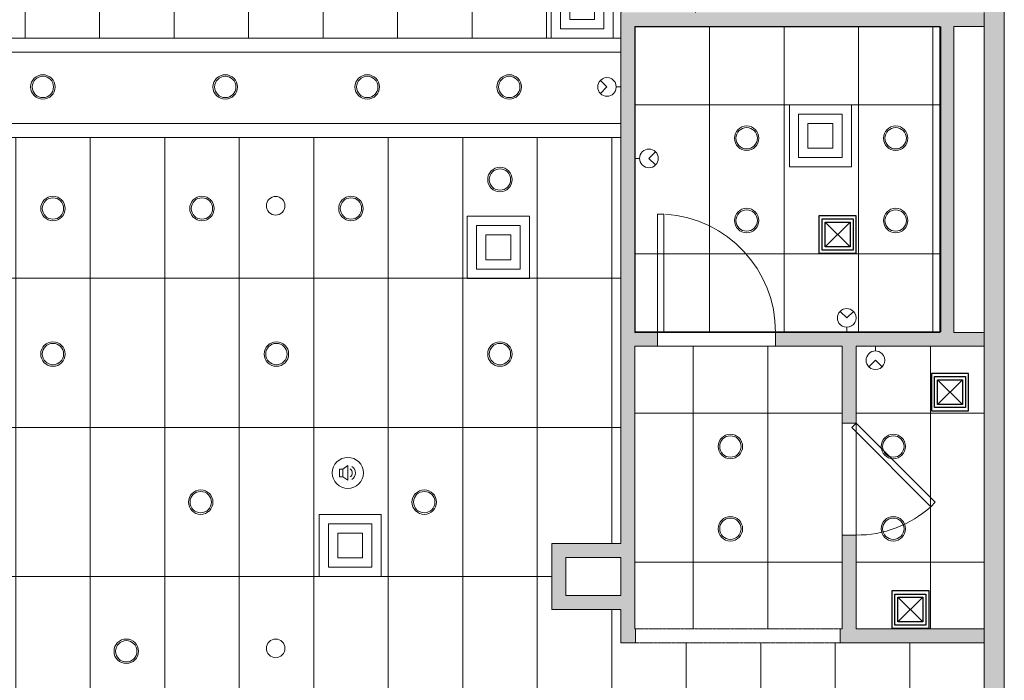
# Model space of a CAD drawing. Header units: inches. Extents: x -283 to 374, y -282 to 262.
# Tile 4 of 5: x 57 to 374, y -81 to 132. Entities that reach past the tile are written whole.
import ezdxf

# ---------------------------------------------------------------- set-up
doc = ezdxf.new("R2010")
doc.units = ezdxf.units.IN
doc.header["$MEASUREMENT"] = 0
doc.linetypes.add('Overhead', pattern=[0.15625, 0.09375, -0.0625])
for name, color, linetype, lineweight in [('A-CLNG', 13, 'Continuous', 9), ('A-CLNG-PATT', 13, 'Continuous', 9), ('A-DETL-GENF', 92, 'Overhead', 9), ('A-DETL-MBND', 5, 'Continuous', 9), ('A-DETL-MEDM', 33, 'Continuous', 9), ('A-DOOR', 31, 'Continuous', 9), ('A-GENM', 13, 'Continuous', 9), ('A-WALL', 90, 'Continuous', 9), ('A-WALL-PATT', 111, 'Continuous', 9), ('E-ELEC-FIXT', 91, 'Continuous', 9), ('E-LITE-EQPM', 33, 'Continuous', 9), ('M-EQPM', 50, 'Continuous', 25), ('Q-SPCQ', 91, 'Continuous', 9)]:
    doc.layers.add(name, color=color, linetype=linetype, lineweight=lineweight)
pattern_1 = [(90, (302.733, 104.598), (24, -1e-15), []), (0, (302.733, 104.6), (0, -48), [])]

# ---------------------------------------------------------------- blocks, each defined once
blk = doc.blocks.new('Planitar - Single Door_Flush Panel - 3_-2_ x 6_-8_-3154467-Main Floor')
at = {"layer": 'A-DOOR', "lineweight": 18}
for p, q in [((16.99, -2.25), (16.99, -40.25)), ((19, -2.25), (16.99, -2.25)), ((19, -2.25), (19, -40.25)), ((19, -40.25), (16.99, -40.25))]:
    blk.add_line(p, q, dxfattribs=at)
at = {"layer": 'A-DOOR'}
blk.add_arc((18.77, -2.55), 37.77, 179.5448, 266.4648, dxfattribs=at)
blk = doc.blocks.new('Planitar - Single Door_Flush Panel - 3_-0_ x 6_-8_ _45-3154483-Main Floor')
at = {"layer": 'A-DOOR', "lineweight": 18}
for p, q in [((16.59, -0.83), (-8.88, -26.3)), ((18.01, -2.25), (-7.46, -27.72)), ((18.01, -2.25), (16.59, -0.83)), ((-7.46, -27.72), (-8.88, -26.3))]:
    blk.add_line(p, q, dxfattribs=at)
at = {"layer": 'A-DOOR'}
blk.add_arc((17.47, -2.55), 35.49, 179.5224, 222.0328, dxfattribs=at)
blk = doc.blocks.new('Planitar - Opening - 5_-6_ x 6_-8-3154499-Main Floor')
at = {"layer": 'A-DETL-GENF'}
for p, q in [((32.68, 2.25), (-33.32, 2.25)), ((-33.32, -2.25), (32.68, -2.25))]:
    blk.add_line(p, q, dxfattribs=at)
at = {"layer": 'A-DETL-MEDM'}
for p, q in [((-33.32, 2.25), (-33.32, -2.25)), ((32.68, -2.25), (32.68, 2.25))]:
    blk.add_line(p, q, dxfattribs=at)
blk = doc.blocks.new('Air Diffuser - Square - Air Diffuser - Square-3101284-Main Floor')
at = {"layer": 'E-ELEC-FIXT'}
for p, q in [((-10, -10), (-10, 10)), ((-10, 10), (10, 10)), ((10, 10), (10, -10)), ((-7, 7), (7, 7)), ((-7, -7), (-7, 7)), ((7, 7), (7, -7)), ((-4, -4), (-4, 4)), ((-4, 4), (4, 4)), ((4, 4), (4, -4)), ((4, -4), (-4, -4)), ((7, -7), (-7, -7)), ((10, -10), (-10, -10))]:
    blk.add_line(p, q, dxfattribs=at)
blk = doc.blocks.new('Emegency Light - Wall Mounted - Emegency Light - Wall Mounted-3121856-Main Floor')
at = {"layer": 'A-GENM'}
for p, q in [((-2.12, 2.51), (0, 0.39)), ((0, 0.39), (2.12, 2.51)), ((0, -2.61), (0, -4.11)), ((-1.5, -4.11), (1.5, -4.11))]:
    blk.add_line(p, q, dxfattribs=at)
for start, end in [(45, 225), (225, 45)]:
    blk.add_arc((0, 0.39), 3, start, end, dxfattribs=at)
blk = doc.blocks.new('Emegency Light - Wall Mounted - Emegency Light - Wall Mounted-V2-Main Floor')
at = {"layer": 'A-GENM'}
for p, q in [((-2.12, 2.51), (0, 0.39)), ((0, 0.39), (2.12, 2.51)), ((0, -2.61), (0, -4.11)), ((-1.5, -4.11), (1.5, -4.11))]:
    blk.add_line(p, q, dxfattribs=at)
for start, end in [(45, 225), (225, 45)]:
    blk.add_arc((0, 0.39), 3, start, end, dxfattribs=at)
blk = doc.blocks.new('Air Diffuser - Square - Air Diffuser - Square-V3-Main Floor')
at = {"layer": 'E-ELEC-FIXT'}
for p, q in [((-10, -10), (-10, 10)), ((-10, 10), (10, 10)), ((10, 10), (10, -10)), ((-7, 7), (7, 7)), ((-7, -7), (-7, 7)), ((7, 7), (7, -7)), ((-4, -4), (-4, 4)), ((-4, 4), (4, 4)), ((4, 4), (4, -4)), ((4, -4), (-4, -4)), ((7, -7), (-7, -7)), ((10, -10), (-10, -10))]:
    blk.add_line(p, q, dxfattribs=at)
blk = doc.blocks.new('Emegency Light - Wall Mounted - Emegency Light - Wall Mounted-3273527-Main Floor')
at = {"layer": 'A-GENM'}
for p, q in [((-2.12, 2.51), (0, 0.39)), ((0, 0.39), (2.12, 2.51)), ((0, -2.61), (0, -4.11)), ((-1.5, -4.11), (1.5, -4.11))]:
    blk.add_line(p, q, dxfattribs=at)
for start, end in [(45, 225), (225, 45)]:
    blk.add_arc((0, 0.39), 3, start, end, dxfattribs=at)
blk = doc.blocks.new('Emergency Light- Ceiling Mounted - Emergency Light- Ceiling Mounted-3120708-Main Floor')
at = {"layer": 'A-GENM'}
for start, end in [(0, 180), (180, 360)]:
    blk.add_arc((0, 0), 3, start, end, dxfattribs=at)
blk = doc.blocks.new('Speaker - Speaker-3144726-Main Floor')
at = {"layer": 'A-GENM'}
for p, q in [((-2.66, -1.25), (-2.66, 1.25)), ((-2.66, 1.25), (-1.66, 1.25)), ((-1.66, 1.25), (0, 2.37)), ((-1.66, 1.25), (-1.66, -1.25)), ((0, 2.37), (0, -2.37)), ((-1.66, -1.25), (-2.66, -1.25)), ((-1.66, -1.25), (0, -2.37))]:
    blk.add_line(p, q, dxfattribs=at)
for centre, radius, start, end in [((0, 0), 5, 360, 180), ((0, 0), 5, 0, 180), ((0, 0), 5, 180, 360), ((-0.09, 0), 1.51, 303.8783, 56.1217), ((-0.09, 0), 2.51, 303.8783, 56.1217), ((0, 0), 5, 180, 360)]:
    blk.add_arc(centre, radius, start, end, dxfattribs=at)
blk = doc.blocks.new('Exhaust Fan - Family1-3265199-Main Floor')
at = {"layer": 'M-EQPM'}
for p, q in [((-6, 6), (-6, -6)), ((6, 6), (-6, 6)), ((-5, 5), (5, 5)), ((-5, -5), (-5, 5)), ((-4, 4), (4, -4)), ((-4, -4), (-4, 4)), ((-4, 4), (4, 4)), ((4, 4), (-4, -4)), ((4, 4), (4, -4)), ((5, 5), (5, -5)), ((6, -6), (6, 6)), ((-6, -6), (6, -6)), ((5, -5), (-5, -5)), ((4, -4), (-4, -4))]:
    blk.add_line(p, q, dxfattribs=at)
blk = doc.blocks.new('Recessed Light _1_ - 8_-3267528-Main Floor')
at = {"layer": 'E-LITE-EQPM'}
for radius, start, end in [(3.94, 360, 180), (3.94, 360, 180), (3.44, 0, 180), (3.94, 180, 360), (3.94, 180, 360), (3.44, 180, 360)]:
    blk.add_arc((0, 0), radius, start, end, dxfattribs=at)
blk = doc.blocks.new('Recessed Light _1_ - 8_-3273648-Main Floor')
at = {"layer": 'E-LITE-EQPM'}
for radius, start, end in [(3.94, 360, 180), (3.94, 360, 180), (3.44, 0, 180), (3.94, 180, 360), (3.94, 180, 360), (3.44, 180, 360)]:
    blk.add_arc((0, 0), radius, start, end, dxfattribs=at)

msp = doc.modelspace()

# ---------------------------------------------------------------- hatches: boundary and pattern name
at = {"layer": 'A-CLNG-PATT', "lineweight": 18}
h = msp.add_hatch(dxfattribs=at)
h.set_pattern_fill('FP_4', color=256, style=0, pattern_type=2)
h.set_pattern_definition([(270, (58.233, 15.098), (-24, -1e-15), []), (180, (58.233, 15.1), (-6e-15, 48), [])])
h.paths.add_polyline_path([(-193.52, 15.35), (-190.27, 15.35), (-190.27, 111.6), (-68.02, 111.6), (-68.02, 192.6), (-63.52, 192.6), (-63.52, 126.1), (250.23, 126.1), (250.23, 134.35), (281.48, 134.35), (281.48, 161.85), (250.23, 161.85), (250.23, 227.6), (226.48, 227.6), (226.48, 150.1), (69.48, 150.1), (69.48, 227.6), (-7.77, 227.6), (-7.77, 255.1), (-111.52, 255.1), (-111.52, 251.1), (-231.52, 251.1), (-231.52, 224.1), (-272.02, 224.1), (-272.02, 15.35), (-231.52, 15.35)], flags=0)
h.paths.add_polyline_path([(-50.86, 134.71), (-51.99, 135.12), (-52.9, 135.89), (-53.5, 136.92), (-53.7, 138.1), (-53.5, 139.27), (-52.9, 140.31), (-51.97, 141.08), (-50.86, 141.48), (-49.67, 141.48), (-48.55, 141.07), (-47.63, 140.31), (-47.04, 139.27), (-46.83, 138.1), (-47.04, 136.92), (-47.63, 135.89), (-48.55, 135.12), (-49.67, 134.71)], flags=0)
h.paths.add_polyline_path([(-2.86, 134.71), (-3.99, 135.12), (-4.9, 135.89), (-5.5, 136.92), (-5.7, 138.1), (-5.5, 139.27), (-4.9, 140.31), (-3.99, 141.07), (-2.86, 141.48), (-1.67, 141.48), (-0.55, 141.07), (0.37, 140.31), (0.96, 139.27), (1.17, 138.1), (0.96, 136.92), (0.37, 135.89), (-0.55, 135.12), (-1.67, 134.71)], flags=0)
h.paths.add_polyline_path([(45.14, 134.71), (44.01, 135.12), (43.1, 135.89), (42.5, 136.92), (42.3, 138.1), (42.5, 139.27), (43.1, 140.31), (44.01, 141.07), (45.14, 141.48), (46.33, 141.48), (47.45, 141.07), (48.37, 140.31), (48.96, 139.27), (49.17, 138.1), (48.96, 136.92), (48.37, 135.89), (47.45, 135.12), (46.33, 134.71)], flags=0)
h.paths.add_polyline_path([(93.14, 134.71), (92.01, 135.12), (91.1, 135.89), (90.5, 136.92), (90.3, 138.1), (90.5, 139.27), (91.1, 140.31), (92.01, 141.07), (93.14, 141.48), (94.33, 141.48), (95.45, 141.07), (96.37, 140.31), (96.96, 139.27), (97.17, 138.1), (96.96, 136.92), (96.37, 135.89), (95.45, 135.12), (94.33, 134.71)], flags=0)
h.paths.add_polyline_path([(141.14, 134.71), (140.01, 135.12), (139.1, 135.89), (138.5, 136.92), (138.3, 138.1), (138.5, 139.27), (139.1, 140.31), (140.01, 141.07), (141.14, 141.48), (142.33, 141.48), (143.45, 141.07), (144.37, 140.31), (144.96, 139.27), (145.17, 138.1), (144.96, 136.92), (144.37, 135.89), (143.45, 135.12), (142.33, 134.71)], flags=0)
h.paths.add_polyline_path([(189.14, 134.71), (188.01, 135.12), (187.1, 135.89), (186.5, 136.92), (186.3, 138.1), (186.5, 139.27), (187.1, 140.31), (188.01, 141.07), (189.14, 141.48), (190.33, 141.48), (191.45, 141.07), (192.37, 140.31), (192.96, 139.27), (193.17, 138.1), (192.96, 136.92), (192.37, 135.89), (191.45, 135.12), (190.33, 134.71)], flags=0)
h.paths.add_polyline_path([(271.93, 135.63), (247.93, 135.63), (247.93, 159.63), (271.93, 159.63), (271.93, 142.76)], flags=0)
h.paths.add_polyline_path([(-50.86, 179.71), (-51.99, 180.12), (-52.9, 180.89), (-53.5, 181.92), (-53.7, 183.1), (-53.5, 184.27), (-52.9, 185.31), (-51.97, 186.08), (-50.86, 186.48), (-49.67, 186.48), (-48.55, 186.07), (-47.63, 185.31), (-47.04, 184.27), (-46.83, 183.1), (-47.04, 181.92), (-47.63, 180.89), (-48.55, 180.12), (-49.67, 179.71)], flags=0)
h.paths.add_polyline_path([(-2.86, 179.71), (-3.99, 180.12), (-4.9, 180.89), (-5.5, 181.92), (-5.7, 183.1), (-5.5, 184.27), (-4.9, 185.31), (-3.99, 186.07), (-2.86, 186.48), (-1.67, 186.48), (-0.55, 186.07), (0.37, 185.31), (0.96, 184.27), (1.17, 183.1), (0.96, 181.92), (0.37, 180.89), (-0.55, 180.12), (-1.67, 179.71)], flags=0)
h.paths.add_polyline_path([(237.89, 192.71), (236.76, 193.12), (235.85, 193.89), (235.25, 194.92), (235.05, 196.1), (235.25, 197.27), (235.85, 198.31), (236.76, 199.07), (237.89, 199.48), (239.08, 199.48), (240.2, 199.07), (241.12, 198.31), (241.71, 197.27), (241.92, 196.1), (241.71, 194.92), (241.12, 193.89), (240.2, 193.12), (239.08, 192.71)], flags=0)
h.paths.add_polyline_path([(-26.36, 227.71), (-27.49, 228.12), (-28.4, 228.89), (-29, 229.92), (-29.2, 231.1), (-29, 232.27), (-28.4, 233.31), (-27.49, 234.07), (-26.36, 234.48), (-25.17, 234.48), (-24.05, 234.07), (-23.13, 233.31), (-22.54, 232.27), (-22.33, 231.1), (-22.54, 229.92), (-23.13, 228.89), (-24.05, 228.12), (-25.17, 227.71)], flags=0)
h.paths.add_polyline_path([(-30.87, 250.88), (-30.97, 251.7), (-30.95, 252.15), (-30.69, 252.87), (-30.33, 253.45), (-30.05, 253.72), (-29.39, 254.17), (-28.46, 254.41), (-27.94, 254.4), (-27.37, 254.28), (-26.6, 253.87), (-26.17, 253.47), (-25.83, 252.95), (-25.61, 252.49), (-30.82, 250.9)], flags=0)
h.paths.add_polyline_path([(-44.7, 250.88), (-49.96, 252.49), (-49.52, 253.31), (-49.22, 253.66), (-48.71, 254.04), (-48.02, 254.33), (-47.37, 254.42), (-46.82, 254.36), (-46.08, 254.1), (-45.3, 253.52), (-45.06, 253.18), (-44.76, 252.58), (-44.63, 252.15), (-44.63, 251.42), (-44.7, 250.91)], flags=0)
h.paths.add_polyline_path([(-31.29, 252.1), (-44.29, 252.11), (-44.29, 252.72), (-44.79, 252.72), (-44.79, 254.22), (-44.29, 254.22), (-44.29, 254.85), (-31.29, 254.85), (-31.29, 254.22), (-30.79, 254.22), (-30.82, 252.72), (-31.29, 252.72), (-31.29, 252.13)], flags=0)
h = msp.add_hatch(dxfattribs=at)
h.set_pattern_fill('FP_2', color=256, style=0, pattern_type=2)
h.set_pattern_definition(pattern_1)
h.paths.add_polyline_path([(352.98, 31.47), (352.98, 129.72), (254.73, 129.72), (254.74, 31.47), (331.53, 31.47)], flags=0)
h.paths.add_polyline_path([(338.14, 63.96), (337.01, 64.37), (336.1, 65.14), (335.5, 66.17), (335.3, 67.35), (335.5, 68.52), (336.1, 69.56), (337.01, 70.32), (338.14, 70.73), (339.33, 70.73), (340.45, 70.32), (341.37, 69.56), (341.96, 68.52), (342.17, 67.35), (341.96, 66.17), (341.37, 65.14), (340.45, 64.37), (339.33, 63.96)], flags=0)
h.paths.add_polyline_path([(290.14, 63.96), (289.01, 64.37), (288.1, 65.14), (287.5, 66.17), (287.3, 67.35), (287.5, 68.52), (288.1, 69.56), (289.01, 70.32), (290.14, 70.73), (291.33, 70.73), (292.45, 70.32), (293.37, 69.56), (293.96, 68.52), (294.17, 67.35), (293.96, 66.17), (293.37, 65.14), (292.45, 64.37), (291.33, 63.96)], flags=0)
h.paths.add_polyline_path([(290.14, 90.46), (289.01, 90.87), (288.1, 91.64), (287.5, 92.67), (287.3, 93.85), (287.5, 95.02), (288.1, 96.06), (289.01, 96.82), (290.14, 97.23), (291.33, 97.23), (292.45, 96.82), (293.37, 96.06), (293.96, 95.02), (294.17, 93.85), (293.96, 92.67), (293.37, 91.64), (292.45, 90.87), (291.33, 90.46)], flags=0)
h.paths.add_polyline_path([(338.14, 90.46), (337.01, 90.87), (336.1, 91.64), (335.5, 92.67), (335.3, 93.85), (335.5, 95.02), (336.1, 96.06), (337.01, 96.82), (338.14, 97.23), (339.33, 97.23), (340.45, 96.82), (341.37, 96.06), (341.96, 95.02), (342.17, 93.85), (341.96, 92.67), (341.37, 91.64), (340.45, 90.87), (339.33, 90.46)], flags=0)
h = msp.add_hatch(dxfattribs=at)
h.set_pattern_fill('FP_2', color=256, style=0, pattern_type=2)
h.set_pattern_definition(pattern_1)
h.paths.add_polyline_path([(353.23, 31.47), (353.23, 129.72), (352.98, 129.72), (352.98, 31.47)], flags=0)
h = msp.add_hatch(dxfattribs=at)
h.set_pattern_fill('FP_5', color=256, style=0, pattern_type=2)
h.set_pattern_definition([(270, (55.233, 0.723), (-24, -1e-15), []), (180, (55.233, 0.723), (6e-15, 48), [])])
h.paths.add_polyline_path([(367.23, -238.15), (367.23, -68.65), (250.23, -68.65), (250.23, -57.9), (227.98, -57.9), (227.98, -36.65), (250.23, -36.65), (250.23, 94.1), (-63.52, 94.1), (-63.52, 87.35), (41.98, 87.35), (41.98, 82.85), (-63.52, 82.85), (-63.52, 10.85), (-276.02, 10.85), (-276.02, -23.65), (-246.52, -23.65), (-246.52, -68.9), (-276.02, -68.9), (-276.02, -197.65), (-235.27, -197.65), (-235.27, -238.15), (-31.77, -238.15), (-31.77, -211.65), (14.23, -211.65), (14.23, -238.15), (169.25, -238.15), (169.25, -237.53), (168.75, -237.53), (168.79, -236.03), (169.25, -236.03), (169.25, -235.4), (182.25, -235.41), (182.25, -236.03), (182.75, -236.03), (182.75, -237.53), (182.25, -237.53), (182.25, -238.15), (223.73, -238.15), (223.73, -211.65), (262.48, -211.65), (262.48, -238.15), (359.64, -238.15)], flags=0)
h.paths.add_polyline_path([(185.43, -237.73), (184.79, -237.66), (184.05, -237.41), (183.27, -236.82), (183.02, -236.48), (182.72, -235.88), (182.59, -235.45), (182.59, -234.73), (182.67, -234.19), (187.93, -235.79), (187.48, -236.63), (187.19, -236.96), (186.68, -237.34), (185.98, -237.64), (185.53, -237.71)], flags=0)
h.paths.add_polyline_path([(166.08, -237.73), (165.34, -237.58), (164.57, -237.17), (164.14, -236.77), (163.75, -236.16), (163.58, -235.79), (168.84, -234.21), (168.93, -235), (168.91, -235.45), (168.65, -236.18), (168.29, -236.76), (168.01, -237.03), (167.36, -237.48), (166.43, -237.72), (166.23, -237.72)], flags=0)
h.paths.add_polyline_path([(-197.44, -217), (-198.56, -216.6), (-199.47, -215.83), (-200.07, -214.79), (-200.28, -213.62), (-200.07, -212.44), (-199.47, -211.41), (-198.56, -210.64), (-197.44, -210.23), (-196.24, -210.23), (-195.12, -210.64), (-194.21, -211.41), (-193.61, -212.44), (-193.4, -213.62), (-193.61, -214.79), (-194.21, -215.83), (-195.12, -216.6), (-196.24, -217)], flags=0)
h.paths.add_polyline_path([(-125.44, -217), (-126.56, -216.6), (-127.47, -215.83), (-128.07, -214.79), (-128.28, -213.62), (-128.07, -212.44), (-127.47, -211.41), (-126.56, -210.64), (-125.44, -210.23), (-124.24, -210.23), (-123.12, -210.64), (-122.21, -211.41), (-121.61, -212.44), (-121.4, -213.62), (-121.61, -214.79), (-122.21, -215.83), (-123.12, -216.6), (-124.24, -217)], flags=0)
h.paths.add_polyline_path([(-53.44, -217), (-54.56, -216.6), (-55.47, -215.83), (-56.07, -214.79), (-56.28, -213.62), (-56.07, -212.44), (-55.47, -211.41), (-54.56, -210.64), (-53.44, -210.23), (-52.24, -210.23), (-51.12, -210.64), (-50.21, -211.41), (-49.61, -212.44), (-49.4, -213.62), (-49.61, -214.79), (-50.21, -215.83), (-51.12, -216.6), (-52.24, -217)], flags=0)
h.paths.add_polyline_path([(42.56, -217), (41.44, -216.6), (40.53, -215.83), (39.93, -214.79), (39.72, -213.62), (39.93, -212.44), (40.53, -211.41), (41.44, -210.64), (42.56, -210.23), (43.76, -210.23), (44.88, -210.64), (45.79, -211.41), (46.39, -212.44), (46.6, -213.62), (46.39, -214.79), (45.79, -215.83), (44.88, -216.6), (43.76, -217)], flags=0)
h.paths.add_polyline_path([(114.56, -217), (113.44, -216.6), (112.53, -215.83), (111.93, -214.79), (111.72, -213.62), (111.93, -212.44), (112.53, -211.41), (113.44, -210.64), (114.56, -210.23), (115.76, -210.23), (116.88, -210.64), (117.79, -211.41), (118.39, -212.44), (118.6, -213.62), (118.39, -214.79), (117.79, -215.83), (116.88, -216.6), (115.76, -217)], flags=0)
h.paths.add_polyline_path([(186.56, -217), (185.44, -216.6), (184.53, -215.83), (183.93, -214.79), (183.72, -213.62), (183.93, -212.44), (184.53, -211.41), (185.44, -210.64), (186.56, -210.23), (187.76, -210.23), (188.88, -210.64), (189.79, -211.41), (190.39, -212.44), (190.6, -213.62), (190.39, -214.79), (189.79, -215.83), (188.88, -216.6), (187.76, -217)], flags=0)
h.paths.add_polyline_path([(282.56, -217), (281.44, -216.6), (280.53, -215.83), (279.93, -214.79), (279.72, -213.62), (279.93, -212.44), (280.53, -211.41), (281.44, -210.64), (282.56, -210.23), (283.76, -210.23), (284.88, -210.64), (285.79, -211.41), (286.39, -212.44), (286.6, -213.62), (286.39, -214.79), (285.79, -215.83), (284.88, -216.6), (283.76, -217)], flags=0)
h.paths.add_polyline_path([(330.56, -217), (329.44, -216.6), (328.53, -215.83), (327.93, -214.79), (327.72, -213.62), (327.93, -212.44), (328.53, -211.41), (329.44, -210.64), (330.56, -210.23), (331.76, -210.23), (332.88, -210.64), (333.79, -211.41), (334.39, -212.44), (334.6, -213.62), (334.39, -214.79), (333.79, -215.83), (332.88, -216.6), (331.76, -217), (331.53, -217)], flags=0)
h.paths.add_polyline_path([(-149.36, -171.04), (-150.49, -170.63), (-151.4, -169.86), (-152, -168.83), (-152.2, -167.65), (-152, -166.48), (-151.4, -165.44), (-150.49, -164.68), (-149.36, -164.27), (-148.17, -164.27), (-147.05, -164.68), (-146.13, -165.44), (-145.54, -166.48), (-145.33, -167.65), (-145.54, -168.83), (-146.13, -169.86), (-147.05, -170.63), (-148.17, -171.04)], flags=0)
h.paths.add_polyline_path([(90.56, -169), (89.44, -168.6), (88.53, -167.83), (87.93, -166.79), (87.72, -165.62), (87.93, -164.44), (88.53, -163.41), (89.44, -162.64), (90.56, -162.23), (91.76, -162.23), (92.88, -162.64), (93.79, -163.41), (94.39, -164.44), (94.6, -165.62), (94.39, -166.79), (93.79, -167.83), (92.88, -168.6), (91.76, -169)], flags=0)
h.paths.add_polyline_path([(265.25, -143.37), (265.25, -142.75), (264.75, -142.75), (264.78, -141.25), (265.25, -141.25), (265.25, -140.62), (278.25, -140.63), (278.25, -141.25), (278.75, -141.25), (278.75, -142.75), (278.25, -142.75), (278.25, -143.37), (265.52, -143.37)], flags=0)
h.paths.add_polyline_path([(-93.06, -143.28), (-104.33, -143.28), (-104.33, -142.65), (-104.83, -142.65), (-104.79, -141.15), (-104.33, -141.15), (-104.33, -140.53), (-91.33, -140.54), (-91.33, -141.15), (-90.83, -141.15), (-90.83, -142.65), (-91.33, -142.65), (-91.33, -143.28)], flags=0)
h.paths.add_polyline_path([(281.42, -142.95), (280.78, -142.88), (280.04, -142.63), (279.26, -142.04), (279.08, -141.82), (278.72, -141.1), (278.59, -140.67), (278.58, -140.03), (278.67, -139.4), (283.93, -141.01), (283.48, -141.83), (283.19, -142.18), (282.68, -142.56), (282.07, -142.84), (281.53, -142.93)], flags=0)
h.paths.add_polyline_path([(262.07, -142.95), (261.32, -142.8), (260.57, -142.39), (260.13, -141.99), (259.79, -141.47), (259.57, -141.01), (264.84, -139.43), (264.93, -140.22), (264.87, -140.81), (264.65, -141.4), (264.29, -141.98), (264.01, -142.24), (263.36, -142.7), (262.42, -142.93), (262.23, -142.94)], flags=0)
h.paths.add_polyline_path([(-88.15, -142.86), (-88.79, -142.78), (-89.54, -142.53), (-90.31, -141.94), (-90.49, -141.72), (-90.86, -141.01), (-90.99, -140.58), (-91, -139.94), (-90.91, -139.31), (-85.65, -140.92), (-86.09, -141.74), (-86.39, -142.09), (-86.94, -142.49), (-87.5, -142.75), (-88.07, -142.84)], flags=0)
h.paths.add_polyline_path([(-107.5, -142.86), (-108.26, -142.7), (-109.01, -142.3), (-109.44, -141.89), (-109.78, -141.37), (-110, -140.92), (-104.74, -139.34), (-104.65, -140.13), (-104.67, -140.58), (-104.92, -141.3), (-105.28, -141.88), (-105.58, -142.16), (-106.22, -142.6), (-107.15, -142.84), (-107.35, -142.85)], flags=0)
h.paths.add_polyline_path([(-221.36, -123.04), (-222.49, -122.63), (-223.4, -121.86), (-224, -120.83), (-224.2, -119.65), (-224, -118.48), (-223.4, -117.44), (-222.49, -116.68), (-221.36, -116.27), (-220.17, -116.27), (-219.05, -116.68), (-218.13, -117.44), (-217.54, -118.48), (-217.33, -119.65), (-217.54, -120.83), (-218.13, -121.86), (-219.05, -122.63), (-220.17, -123.04)], flags=0)
h.paths.add_polyline_path([(-173.36, -123.04), (-174.49, -122.63), (-175.4, -121.86), (-176, -120.83), (-176.2, -119.65), (-176, -118.48), (-175.4, -117.44), (-174.49, -116.68), (-173.36, -116.27), (-172.17, -116.27), (-171.05, -116.68), (-170.13, -117.44), (-169.54, -118.48), (-169.33, -119.65), (-169.54, -120.83), (-170.13, -121.86), (-171.05, -122.63), (-172.17, -123.04)], flags=0)
h.paths.add_polyline_path([(-101.36, -121.04), (-102.49, -120.63), (-103.4, -119.86), (-104, -118.83), (-104.2, -117.65), (-104, -116.48), (-103.4, -115.44), (-102.49, -114.68), (-101.36, -114.27), (-100.17, -114.27), (-99.05, -114.68), (-98.13, -115.44), (-97.54, -116.48), (-97.33, -117.65), (-97.54, -118.83), (-98.13, -119.86), (-99.05, -120.63), (-100.17, -121.04)], flags=0)
h.paths.add_polyline_path([(-29.44, -121.04), (-30.56, -120.63), (-31.47, -119.86), (-32.07, -118.83), (-32.28, -117.65), (-32.07, -116.48), (-31.47, -115.44), (-30.56, -114.68), (-29.44, -114.27), (-28.24, -114.27), (-27.12, -114.68), (-26.21, -115.44), (-25.61, -116.48), (-25.4, -117.65), (-25.61, -118.83), (-26.21, -119.86), (-27.12, -120.63), (-28.24, -121.04)], flags=0)
h.paths.add_polyline_path([(42.64, -121.04), (41.51, -120.63), (40.6, -119.86), (40, -118.83), (39.8, -117.65), (40, -116.48), (40.6, -115.44), (41.51, -114.68), (42.64, -114.27), (43.83, -114.27), (44.95, -114.68), (45.87, -115.44), (46.46, -116.48), (46.67, -117.65), (46.46, -118.83), (45.87, -119.86), (44.95, -120.63), (43.83, -121.04)], flags=0)
h.paths.add_polyline_path([(114.64, -121.04), (113.51, -120.63), (112.6, -119.86), (112, -118.83), (111.8, -117.65), (112, -116.48), (112.6, -115.44), (113.51, -114.68), (114.64, -114.27), (115.83, -114.27), (116.95, -114.68), (117.87, -115.44), (118.46, -116.48), (118.67, -117.65), (118.46, -118.83), (117.87, -119.86), (116.95, -120.63), (115.83, -121.04)], flags=0)
h.paths.add_polyline_path([(186.64, -121.04), (185.51, -120.63), (184.6, -119.86), (184, -118.83), (183.8, -117.65), (184, -116.48), (184.6, -115.44), (185.51, -114.68), (186.64, -114.27), (187.83, -114.27), (188.95, -114.68), (189.87, -115.44), (190.46, -116.48), (190.67, -117.65), (190.46, -118.83), (189.87, -119.86), (188.95, -120.63), (187.83, -121.04)], flags=0)
h.paths.add_polyline_path([(258.64, -121.04), (257.51, -120.63), (256.6, -119.86), (256, -118.83), (255.8, -117.65), (256, -116.48), (256.6, -115.44), (257.51, -114.68), (258.64, -114.27), (259.83, -114.27), (260.95, -114.68), (261.87, -115.44), (262.46, -116.48), (262.67, -117.65), (262.46, -118.83), (261.87, -119.86), (260.95, -120.63), (259.83, -121.04)], flags=0)
h.paths.add_polyline_path([(330.64, -121.04), (329.51, -120.63), (328.6, -119.86), (328, -118.83), (327.8, -117.65), (328, -116.48), (328.6, -115.44), (329.51, -114.68), (330.64, -114.27), (331.83, -114.27), (332.95, -114.68), (333.87, -115.44), (334.46, -116.48), (334.67, -117.65), (334.46, -118.83), (333.87, -119.86), (332.95, -120.63), (331.83, -121.04), (331.53, -121.04)], flags=0)
h.paths.add_polyline_path([(-149.76, -74.7), (-150.88, -74.3), (-151.79, -73.53), (-152.39, -72.5), (-152.6, -71.32), (-152.39, -70.14), (-151.79, -69.11), (-150.88, -68.34), (-149.76, -67.93), (-148.56, -67.93), (-147.44, -68.34), (-146.53, -69.11), (-145.93, -70.14), (-145.72, -71.32), (-145.93, -72.5), (-146.53, -73.53), (-147.44, -74.3), (-148.56, -74.7)], flags=0)
h.paths.add_polyline_path([(90.24, -74.7), (89.12, -74.3), (88.21, -73.53), (87.61, -72.5), (87.4, -71.32), (87.61, -70.14), (88.21, -69.11), (89.12, -68.34), (90.24, -67.93), (91.44, -67.93), (92.56, -68.34), (93.47, -69.11), (94.07, -70.14), (94.28, -71.32), (94.07, -72.5), (93.47, -73.53), (92.56, -74.3), (91.44, -74.7)], flags=0)
h.paths.add_polyline_path([(-0.71, -57.4), (-18.52, -57.4), (-18.52, -27.4), (3.48, -27.4), (3.48, -57.4), (2.82, -57.4)], flags=0)
h.paths.add_polyline_path([(-221.36, -27.04), (-222.49, -26.63), (-223.4, -25.86), (-224, -24.83), (-224.2, -23.65), (-224, -22.48), (-223.4, -21.44), (-222.49, -20.68), (-221.36, -20.27), (-220.17, -20.27), (-219.05, -20.68), (-218.13, -21.44), (-217.54, -22.48), (-217.33, -23.65), (-217.54, -24.83), (-218.13, -25.86), (-219.05, -26.63), (-220.17, -27.04)], flags=0)
h.paths.add_polyline_path([(-173.36, -27.04), (-174.49, -26.63), (-175.4, -25.86), (-176, -24.83), (-176.2, -23.65), (-176, -22.48), (-175.4, -21.44), (-174.49, -20.68), (-173.36, -20.27), (-172.17, -20.27), (-171.05, -20.68), (-170.13, -21.44), (-169.54, -22.48), (-169.33, -23.65), (-169.54, -24.83), (-170.13, -25.86), (-171.05, -26.63), (-172.17, -27.04)], flags=0)
h.paths.add_polyline_path([(-101.36, -27.04), (-102.49, -26.63), (-103.4, -25.86), (-104, -24.83), (-104.2, -23.65), (-104, -22.48), (-103.4, -21.44), (-102.49, -20.68), (-101.36, -20.27), (-100.17, -20.27), (-99.05, -20.68), (-98.13, -21.44), (-97.54, -22.48), (-97.33, -23.65), (-97.54, -24.83), (-98.13, -25.86), (-99.05, -26.63), (-100.17, -27.04)], flags=0)
h.paths.add_polyline_path([(-29.36, -27.04), (-30.49, -26.63), (-31.4, -25.86), (-32, -24.83), (-32.2, -23.65), (-32, -22.48), (-31.4, -21.44), (-30.49, -20.68), (-29.36, -20.27), (-28.17, -20.27), (-27.05, -20.68), (-26.13, -21.44), (-25.54, -22.48), (-25.33, -23.65), (-25.54, -24.83), (-26.13, -25.86), (-27.05, -26.63), (-28.17, -27.04)], flags=0)
h.paths.add_polyline_path([(114.24, -26.7), (113.12, -26.3), (112.21, -25.53), (111.61, -24.5), (111.4, -23.32), (111.61, -22.14), (112.21, -21.11), (113.12, -20.34), (114.24, -19.93), (115.44, -19.93), (116.56, -20.34), (117.47, -21.11), (118.07, -22.14), (118.28, -23.32), (118.07, -24.5), (117.47, -25.53), (116.56, -26.3), (115.44, -26.7)], flags=0)
h.paths.add_polyline_path([(186.24, -26.7), (185.12, -26.3), (184.21, -25.53), (183.61, -24.5), (183.4, -23.32), (183.61, -22.14), (184.21, -21.11), (185.12, -20.34), (186.24, -19.93), (187.44, -19.93), (188.56, -20.34), (189.47, -21.11), (190.07, -22.14), (190.28, -23.32), (190.07, -24.5), (189.47, -25.53), (188.56, -26.3), (187.44, -26.7)], flags=0)
h.paths.add_polyline_path([(-5.36, 20.96), (-6.49, 21.37), (-7.4, 22.14), (-8, 23.17), (-8.2, 24.35), (-8, 25.52), (-7.4, 26.56), (-6.49, 27.32), (-5.36, 27.73), (-4.17, 27.73), (-3.05, 27.32), (-2.13, 26.56), (-1.54, 25.52), (-1.33, 24.35), (-1.54, 23.17), (-2.13, 22.14), (-3.05, 21.37), (-4.17, 20.96)], flags=0)
h.paths.add_polyline_path([(66.64, 20.96), (65.51, 21.37), (64.6, 22.14), (64, 23.17), (63.8, 24.35), (64, 25.52), (64.6, 26.56), (65.51, 27.32), (66.64, 27.73), (67.83, 27.73), (68.95, 27.32), (69.87, 26.56), (70.46, 25.52), (70.67, 24.35), (70.46, 23.17), (69.87, 22.14), (68.95, 21.37), (67.83, 20.96)], flags=0)
h.paths.add_polyline_path([(138.64, 20.96), (137.51, 21.37), (136.6, 22.14), (136, 23.17), (135.8, 24.35), (136, 25.52), (136.6, 26.56), (137.51, 27.32), (138.64, 27.73), (139.83, 27.73), (140.95, 27.32), (141.87, 26.56), (142.46, 25.52), (142.67, 24.35), (142.46, 23.17), (141.87, 22.14), (140.95, 21.37), (139.83, 20.96)], flags=0)
h.paths.add_polyline_path([(210.64, 20.96), (209.51, 21.37), (208.6, 22.14), (208, 23.17), (207.8, 24.35), (208, 25.52), (208.6, 26.56), (209.51, 27.32), (210.64, 27.73), (211.83, 27.73), (212.95, 27.32), (213.87, 26.56), (214.46, 25.52), (214.67, 24.35), (214.46, 23.17), (213.87, 22.14), (212.95, 21.37), (211.83, 20.96)], flags=0)
h.paths.add_polyline_path([(66.64, 67.84), (65.51, 68.25), (64.6, 69.01), (64, 70.05), (63.8, 71.22), (64, 72.4), (64.6, 73.43), (65.51, 74.2), (66.64, 74.61), (67.83, 74.61), (68.95, 74.2), (69.87, 73.43), (70.46, 72.4), (70.67, 71.22), (70.46, 70.05), (69.87, 69.01), (68.95, 68.25), (67.83, 67.84)], flags=0)
h.paths.add_polyline_path([(114.64, 67.84), (113.51, 68.25), (112.6, 69.01), (112, 70.05), (111.8, 71.22), (112, 72.4), (112.6, 73.43), (113.51, 74.2), (114.64, 74.61), (115.83, 74.61), (116.95, 74.2), (117.87, 73.43), (118.46, 72.4), (118.67, 71.22), (118.46, 70.05), (117.87, 69.01), (116.95, 68.25), (115.83, 67.84)], flags=0)
h.paths.add_polyline_path([(162.64, 67.84), (161.51, 68.25), (160.6, 69.01), (160, 70.05), (159.8, 71.22), (160, 72.4), (160.6, 73.43), (161.51, 74.2), (162.64, 74.61), (163.83, 74.61), (164.95, 74.2), (165.87, 73.43), (166.46, 72.4), (166.67, 71.22), (166.46, 70.05), (165.87, 69.01), (164.95, 68.25), (163.83, 67.84)], flags=0)
h.paths.add_polyline_path([(210.64, 77.17), (209.51, 77.58), (208.6, 78.34), (208, 79.38), (207.8, 80.55), (208, 81.73), (208.6, 82.76), (209.51, 83.53), (210.64, 83.94), (211.83, 83.94), (212.95, 83.53), (213.87, 82.76), (214.46, 81.73), (214.67, 80.55), (214.46, 79.38), (213.87, 78.34), (212.95, 77.58), (211.83, 77.17)], flags=0)
h = msp.add_hatch(dxfattribs=at)
h.set_pattern_fill('FP_6', color=256, style=0, pattern_type=2)
h.set_pattern_definition([(90, (297.483, 5.348), (24, -1e-15), []), (0, (297.483, 5.35), (0, -48), [])])
h.paths.add_polyline_path([(320.86, -64.15), (321.48, -64.15), (321.48, 26.85), (254.73, 26.85), (254.73, -64.15), (304.14, -64.15)], flags=0)
h.paths.add_polyline_path([(284.89, -35.29), (283.76, -34.88), (282.85, -34.11), (282.25, -33.08), (282.05, -31.9), (282.25, -30.73), (282.85, -29.69), (283.76, -28.93), (284.89, -28.52), (286.08, -28.52), (287.2, -28.93), (288.12, -29.69), (288.71, -30.73), (288.92, -31.9), (288.71, -33.08), (288.12, -34.11), (287.2, -34.88), (286.08, -35.29)], flags=0)
h.paths.add_polyline_path([(284.89, -8.79), (283.76, -8.38), (282.85, -7.61), (282.25, -6.58), (282.05, -5.4), (282.25, -4.23), (282.85, -3.19), (283.76, -2.43), (284.89, -2.02), (286.08, -2.02), (287.2, -2.43), (288.12, -3.19), (288.71, -4.23), (288.92, -5.4), (288.71, -6.58), (288.12, -7.61), (287.2, -8.38), (286.08, -8.79)], flags=0)
h = msp.add_hatch(dxfattribs=at)
h.set_pattern_fill('FP_3', color=256, style=0, pattern_type=2)
h.set_pattern_definition([(270, (349.983, 5.348), (-24, -1e-15), []), (180, (349.983, 5.35), (6e-15, 48), [])])
h.paths.add_polyline_path([(367.06, -64.15), (367.23, -64.15), (367.23, 26.85), (325.98, 26.85), (325.98, -64.15), (364.62, -64.15)], flags=0)
h.paths.add_polyline_path([(337.39, -35.29), (336.26, -34.88), (335.35, -34.11), (334.75, -33.08), (334.55, -31.9), (334.75, -30.73), (335.35, -29.69), (336.26, -28.93), (337.39, -28.52), (338.58, -28.52), (339.7, -28.93), (340.62, -29.69), (341.21, -30.73), (341.42, -31.9), (341.21, -33.08), (340.62, -34.11), (339.7, -34.88), (338.58, -35.29)], flags=0)
h.paths.add_polyline_path([(337.39, -8.79), (336.26, -8.38), (335.35, -7.61), (334.75, -6.58), (334.55, -5.4), (334.75, -4.23), (335.35, -3.19), (336.26, -2.43), (337.39, -2.02), (338.58, -2.02), (339.7, -2.43), (340.62, -3.19), (341.21, -4.23), (341.42, -5.4), (341.21, -6.58), (340.62, -7.61), (339.7, -8.38), (338.58, -8.79)], flags=0)
at = {"layer": 'A-WALL-PATT', "transparency": 33554560}
for points in [[(373.73, -238.15), (373.73, 253.6), (367.23, 253.6), (367.23, -238.15)], [(254.73, -64.15), (254.73, 134.35), (250.23, 134.35), (250.23, -64.15)], [(367.23, 129.85), (367.23, 134.35), (254.73, 134.35), (254.73, 129.85), (358.93, 129.85)], [(352.98, 31.35), (357.48, 31.35), (357.48, 129.85), (352.98, 129.85), (352.98, 50.09)], [(232.48, -53.4), (232.48, -36.65), (227.98, -36.65), (227.98, -53.4)], [(232.48, -41.15), (250.23, -41.15), (250.23, -36.65), (232.48, -36.65)], [(249.35, -57.9), (250.23, -57.9), (250.23, -53.4), (227.98, -53.4), (227.98, -57.9)]]:
    msp.add_hatch(color=8, dxfattribs=at).paths.add_polyline_path(points, flags=0)
h = msp.add_hatch(color=8, dxfattribs=at)
h.paths.add_polyline_path([(367.23, 26.85), (367.23, 31.35), (299.98, 31.35), (299.98, 26.85), (358.93, 26.85)], flags=0)
h.paths.add_polyline_path([(261.98, 26.85), (261.98, 31.35), (254.73, 31.35), (254.73, 26.85)], flags=0)
h = msp.add_hatch(color=8, dxfattribs=at)
h.paths.add_polyline_path([(321.48, -64.15), (325.98, -64.15), (325.98, -33.91), (321.48, -33.91)], flags=0)
h.paths.add_polyline_path([(325.98, 2.11), (325.98, 26.85), (321.48, 26.85), (321.48, 2.11)], flags=0)
h = msp.add_hatch(color=8, dxfattribs=at)
h.paths.add_polyline_path([(367.23, -68.65), (367.23, -64.15), (320.86, -64.15), (320.86, -68.65), (331.53, -68.65)], flags=0)
h.paths.add_polyline_path([(250.23, -68.65), (254.86, -68.65), (254.86, -64.15), (250.23, -64.15), (250.23, -64.59)], flags=0)

# ---------------------------------------------------------------- linework, layer by layer
at = {"layer": 'A-CLNG'}
for p, q in [((250.23, 134.35), (250.23, 126.1)), ((254.73, 129.72), (353.23, 129.72)), ((353.23, 129.72), (353.23, 31.47)), ((250.23, 126.1), (-63.52, 126.1)), ((-63.52, 94.1), (250.23, 94.1)), ((250.23, 94.1), (250.23, -36.65)), ((353.23, 31.47), (254.73, 31.47)), ((367.23, 26.85), (367.23, -64.15)), ((367.23, -68.65), (367.23, -238.15))]:
    msp.add_line(p, q, dxfattribs=at)
for centre, start, end in [((63.98, 110.35), 360, 180), ((122.73, 110.35), 0, 180), ((168.48, 110.35), 0, 180), ((214.23, 110.35), 0, 180), ((63.98, 110.35), 180, 0), ((122.73, 110.35), 180, 0), ((168.48, 110.35), 180, 0), ((214.23, 110.35), 180, 0), ((290.73, 93.85), 0, 180), ((338.73, 93.85), 0, 180), ((290.73, 93.85), 180, 0), ((338.73, 93.85), 180, 0), ((211.23, 80.55), 0, 180), ((211.23, 80.55), 180, 0), ((67.23, 71.22), 0, 180), ((115.23, 71.22), 0, 180), ((163.23, 71.22), 0, 180), ((67.23, 71.22), 180, 0), ((115.23, 71.22), 180, 0), ((163.23, 71.22), 180, 0), ((290.73, 67.35), 0, 180), ((338.73, 67.35), 0, 180), ((290.73, 67.35), 180, 0), ((338.73, 67.35), 180, 0), ((67.23, 24.35), 0, 180), ((139.23, 24.35), 0, 180), ((211.23, 24.35), 0, 180), ((67.23, 24.35), 180, 360), ((139.23, 24.35), 180, 360), ((211.23, 24.35), 180, 360), ((285.48, -5.4), 0, 180), ((337.98, -5.4), 0, 180), ((285.48, -5.4), 180, 360), ((337.98, -5.4), 180, 360), ((114.84, -23.32), 0, 180), ((186.84, -23.32), 0, 180), ((114.84, -23.32), 180, 360), ((186.84, -23.32), 180, 360), ((285.48, -31.9), 0, 180), ((337.98, -31.9), 0, 180), ((285.48, -31.9), 180, 360), ((337.98, -31.9), 180, 360), ((90.84, -71.32), 360, 180), ((90.84, -71.32), 180, 0)]:
    msp.add_arc(centre, 3.44, start, end, dxfattribs=at)
at = {"layer": 'A-DETL-MBND'}
for p, q in [((373.73, 253.6), (373.73, -244.65)), ((367.23, 134.35), (367.23, 26.85)), ((367.23, -64.15), (367.23, -68.65))]:
    msp.add_line(p, q, dxfattribs=at)
at = {"layer": 'A-WALL'}
for p, q in [((254.73, 129.85), (254.73, 31.47)), ((352.98, 129.85), (254.73, 129.85)), ((352.98, 129.72), (352.98, 129.85)), ((352.98, 31.35), (352.98, 129.72)), ((367.23, 129.85), (357.48, 129.85)), ((357.48, 129.85), (357.48, 31.35)), ((250.23, 94.1), (250.23, 126.1)), ((-63.52, 121.6), (250.23, 121.6)), ((250.23, 98.6), (-63.52, 98.6)), ((254.73, 31.47), (254.73, 31.35)), ((254.73, 31.35), (352.98, 31.35)), ((261.98, 31.35), (261.98, 26.85)), ((299.98, 26.85), (299.98, 31.35)), ((357.48, 31.35), (367.23, 31.35)), ((254.73, 26.85), (254.73, -64.15)), ((254.73, 26.85), (321.48, 26.85)), ((321.48, 26.85), (321.48, -64.15)), ((367.23, 26.85), (325.98, 26.85)), ((325.98, -64.15), (325.98, 26.85)), ((325.98, 2.11), (321.48, 2.11)), ((321.48, -33.91), (325.98, -33.91)), ((227.98, -57.9), (227.98, -36.65)), ((227.98, -36.65), (250.23, -36.65)), ((232.48, -41.15), (232.48, -53.4)), ((250.23, -41.15), (232.48, -41.15)), ((250.23, -53.4), (250.23, -41.15)), ((232.48, -53.4), (250.23, -53.4)), ((250.23, -57.9), (227.98, -57.9)), ((250.23, -68.65), (250.23, -57.9)), ((254.73, -64.15), (254.86, -64.15)), ((320.86, -64.15), (321.48, -64.15)), ((325.98, -64.15), (367.23, -64.15)), ((254.86, -68.65), (250.23, -68.65)), ((367.23, -68.65), (320.86, -68.65))]:
    msp.add_line(p, q, dxfattribs=at)

# ---------------------------------------------------------------- block references
at = {"layer": 'A-DOOR'}
for name, p, rotation in [('Planitar - Single Door_Flush Panel - 3_-2_ x 6_-8_-3154467-Main Floor', (280.98, 29.1), 180), ('Planitar - Single Door_Flush Panel - 3_-0_ x 6_-8_ _45-3154483-Main Floor', (323.73, -15.9), 89.99999999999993)]:
    msp.add_blockref(name, p, dxfattribs=dict(at, rotation=rotation))
msp.add_blockref('Planitar - Opening - 5_-6_ x 6_-8-3154499-Main Floor', (288.18, -66.4), dxfattribs=at)
at = {"layer": 'A-GENM'}
for name, p, rotation in [('Emegency Light - Wall Mounted - Emegency Light - Wall Mounted-3273527-Main Floor', (246.12, 110.35), 89.9999999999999), ('Emegency Light - Wall Mounted - Emegency Light - Wall Mounted-3121856-Main Floor', (258.84, 87.35), 269.9999999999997), ('Emegency Light - Wall Mounted - Emegency Light - Wall Mounted-3121856-Main Floor', (332.22, 22.74), 180)]:
    msp.add_blockref(name, p, dxfattribs=dict(at, rotation=rotation))
for name, p in [('Emergency Light- Ceiling Mounted - Emergency Light- Ceiling Mounted-3120708-Main Floor', (138.98, 72.1)), ('Emegency Light - Wall Mounted - Emegency Light - Wall Mounted-V2-Main Floor', (322.98, 35.6)), ('Speaker - Speaker-3144726-Main Floor', (162.23, -13.9)), ('Emergency Light- Ceiling Mounted - Emergency Light- Ceiling Mounted-3120708-Main Floor', (138.98, -70.4))]:
    msp.add_blockref(name, p, dxfattribs=at)
at = {"layer": 'E-ELEC-FIXT'}
for name, p in [('Air Diffuser - Square - Air Diffuser - Square-V3-Main Floor', (237.73, 136.1)), ('Air Diffuser - Square - Air Diffuser - Square-3101284-Main Floor', (314.48, 94.6)), ('Air Diffuser - Square - Air Diffuser - Square-3101284-Main Floor', (210.73, 58.72)), ('Air Diffuser - Square - Air Diffuser - Square-3101284-Main Floor', (162.98, -37.28))]:
    msp.add_blockref(name, p, dxfattribs=at)
at = {"layer": 'E-LITE-EQPM'}
for name, p in [('Recessed Light _1_ - 8_-3273648-Main Floor', (63.98, 110.35)), ('Recessed Light _1_ - 8_-3273648-Main Floor', (122.73, 110.35)), ('Recessed Light _1_ - 8_-3273648-Main Floor', (168.48, 110.35)), ('Recessed Light _1_ - 8_-3273648-Main Floor', (214.23, 110.35)), ('Recessed Light _1_ - 8_-3267528-Main Floor', (290.73, 93.85)), ('Recessed Light _1_ - 8_-3267528-Main Floor', (338.73, 93.85)), ('Recessed Light _1_ - 8_-3267528-Main Floor', (211.23, 80.55)), ('Recessed Light _1_ - 8_-3267528-Main Floor', (67.23, 71.22)), ('Recessed Light _1_ - 8_-3267528-Main Floor', (115.23, 71.22)), ('Recessed Light _1_ - 8_-3267528-Main Floor', (163.23, 71.22)), ('Recessed Light _1_ - 8_-3267528-Main Floor', (290.73, 67.35)), ('Recessed Light _1_ - 8_-3267528-Main Floor', (338.73, 67.35)), ('Recessed Light _1_ - 8_-3267528-Main Floor', (67.23, 24.35)), ('Recessed Light _1_ - 8_-3267528-Main Floor', (139.23, 24.35)), ('Recessed Light _1_ - 8_-3267528-Main Floor', (211.23, 24.35)), ('Recessed Light _1_ - 8_-3267528-Main Floor', (285.48, -5.4)), ('Recessed Light _1_ - 8_-3267528-Main Floor', (337.98, -5.4)), ('Recessed Light _1_ - 8_-3267528-Main Floor', (114.84, -23.32)), ('Recessed Light _1_ - 8_-3267528-Main Floor', (186.84, -23.32)), ('Recessed Light _1_ - 8_-3267528-Main Floor', (285.48, -31.9)), ('Recessed Light _1_ - 8_-3267528-Main Floor', (337.98, -31.9)), ('Recessed Light _1_ - 8_-3267528-Main Floor', (90.84, -71.32))]:
    msp.add_blockref(name, p, dxfattribs=at)
at = {"layer": 'Q-SPCQ'}
for p in [(320.03, 62.85), (356.23, 12.1), (343.48, -57.9)]:
    msp.add_blockref('Exhaust Fan - Family1-3265199-Main Floor', p, dxfattribs=at)

doc.saveas('drawing.dxf')
